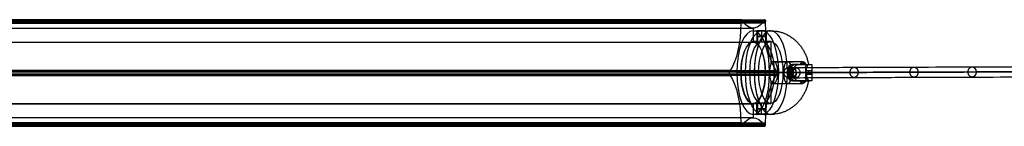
# Model space of a CAD drawing. Header units: millimetres. Extents: x -1192 to 1067, y -14 to 15.
# Tile 9 of 13: x 515 to 786, y -14 to 15. Entities that reach past the tile are written whole.
import ezdxf

# ---------------------------------------------------------------- set-up
doc = ezdxf.new("R2010")
doc.units = ezdxf.units.MM
for name, color, linetype in [('CABLE', 7, 'Continuous'), ('LUZ', 7, 'Continuous'), ('METAL NEGRO', 7, 'Continuous')]:
    doc.layers.add(name, color=color, linetype=linetype)

msp = doc.modelspace()

# ---------------------------------------------------------------- linework, layer by layer
at = {"layer": 'CABLE'}
for p, q in [((728.82, 0.56, 254.15), (726.63, 0.56, 255.9)), ((727.73, -0.84, 255.02), (727.73, 1.96, 255.02))]:
    msp.add_line(p, q, dxfattribs=at)
at = {"layer": 'CABLE', "extrusion": (0.623585, 0.002143, 0.781752)}
msp.add_arc((-1.94, -409.87, 653.17), 1.4, 269.846, 89.846, dxfattribs=at)
at = {"layer": 'CABLE', "extrusion": (-0.623585, -0.002143, -0.781752)}
msp.add_arc((1.94, -409.87, -653.17), 1.4, 270.154, 90.154, dxfattribs=at)
at = {"layer": 'CABLE'}
for points, degree, knots in [([(727.73, 1.96, 255.02), (733.39, 1.98, 262.12), (744.55, 2.02, 276.15), (761, 2.08, 296.98), (776.97, 2.13, 317.33), (792.44, 2.18, 337.2), (807.42, 2.23, 356.59), (821.9, 2.28, 375.48), (835.89, 2.33, 393.9), (849.39, 2.37, 411.83), (862.39, 2.42, 429.28), (874.9, 2.46, 446.25), (886.91, 2.5, 462.73), (898.44, 2.54, 478.73), (909.47, 2.57, 494.25), (920, 2.61, 509.28), (928.43, 2.63, 521.5), (934.94, 2.66, 531.05), (939.64, 2.67, 538), (944.24, 2.68, 544.88), (948.69, 2.7, 551.58), (953.05, 2.71, 558.22), (957.25, 2.73, 564.68), (961.36, 2.74, 571.08), (965.32, 2.75, 577.3), (969.18, 2.76, 583.45), (972.89, 2.77, 589.43), (976.51, 2.78, 595.34), (979.97, 2.8, 601.08), (983.34, 2.8, 606.75), (986.56, 2.81, 612.25), (989.68, 2.82, 617.68), (992.18, 2.83, 622.1), (994.13, 2.84, 625.61), (995.54, 2.84, 628.17), (996.93, 2.84, 630.71), (998.28, 2.85, 633.21), (999.61, 2.85, 635.69), (1001.32, 2.86, 638.92), (1002.98, 2.86, 642.12), (1004.59, 2.86, 645.28), (1005.75, 2.87, 647.6), (1006.89, 2.87, 649.9), (1008, 2.87, 652.16), (1009.07, 2.88, 654.4), (1010.11, 2.88, 656.59), (1011.13, 2.88, 658.77), (1012.11, 2.88, 660.91), (1013.07, 2.89, 663.02), (1013.99, 2.89, 665.11), (1014.88, 2.89, 667.16), (1015.74, 2.89, 669.19), (1016.57, 2.89, 671.18), (1017.37, 2.9, 673.14), (1018.13, 2.9, 675.07), (1018.87, 2.9, 676.97), (1019.57, 2.9, 678.84), (1020.25, 2.9, 680.68), (1020.89, 2.9, 682.49), (1021.5, 2.9, 684.27), (1022.09, 2.9, 686.02), (1022.64, 2.9, 687.74), (1023.16, 2.91, 689.43), (1023.65, 2.91, 691.09), (1024.1, 2.91, 692.71), (1024.53, 2.91, 694.31), (1024.93, 2.91, 695.88), (1025.18, 2.91, 696.92), (1025.29, 2.91, 697.43)], 3, [0, 0, 0, 0, 27.235592, 53.785722, 79.650681, 104.830781, 129.326365, 153.137801, 176.265493, 198.709879, 220.47144, 241.550705, 261.948254, 281.664727, 300.700834, 319.057364, 336.735196, 345.235256, 353.735315, 361.897072, 370.058829, 377.882909, 385.706989, 393.194102, 400.681215, 407.832173, 414.983131, 421.798864, 428.614597, 435.096181, 441.577765, 447.726451, 453.875137, 456.825092, 459.775046, 462.642346, 465.509645, 468.294514, 471.079383, 476.484752, 479.105521, 481.72629, 484.265439, 486.804588, 489.26244, 491.720293, 494.097206, 496.47412, 498.770491, 501.066862, 503.303096, 505.499395, 507.655884, 509.772694, 511.849967, 513.88785, 515.8865, 517.846082, 519.766774, 521.648761, 523.492244, 525.297433, 527.064555, 528.793849, 530.485572, 532.139999, 533.757421, 535.338075, 535.338075, 535.338075, 535.338075]), ([(726.63, 0.56, 255.9), (732.29, 0.58, 262.99), (743.45, 0.62, 277.02), (759.91, 0.68, 297.85), (775.87, 0.73, 318.2), (791.34, 0.78, 338.06), (806.31, 0.83, 357.44), (820.79, 0.88, 376.34), (834.78, 0.93, 394.75), (848.27, 0.97, 412.68), (861.27, 1.02, 430.12), (873.77, 1.06, 447.08), (885.78, 1.1, 463.56), (897.3, 1.14, 479.55), (908.32, 1.17, 495.06), (918.85, 1.21, 510.08), (927.28, 1.23, 522.29), (933.79, 1.26, 531.84), (938.48, 1.27, 538.79), (943.08, 1.28, 545.65), (947.53, 1.3, 552.36), (951.88, 1.31, 558.99), (956.08, 1.33, 565.45), (960.18, 1.34, 571.83), (964.14, 1.35, 578.05), (968, 1.36, 584.2), (971.7, 1.37, 590.17), (975.31, 1.38, 596.07), (978.77, 1.39, 601.8), (982.14, 1.4, 607.46), (985.35, 1.41, 612.95), (988.46, 1.42, 618.37), (990.96, 1.43, 622.79), (992.91, 1.44, 626.29), (994.32, 1.44, 628.84), (995.7, 1.44, 631.38), (997.05, 1.45, 633.87), (998.37, 1.45, 636.35), (1000.08, 1.46, 639.57), (1001.73, 1.46, 642.76), (1003.34, 1.46, 645.92), (1004.5, 1.47, 648.23), (1005.64, 1.47, 650.52), (1006.74, 1.47, 652.77), (1007.81, 1.48, 655), (1008.85, 1.48, 657.19), (1009.86, 1.48, 659.36), (1010.84, 1.48, 661.49), (1011.79, 1.49, 663.6), (1012.71, 1.49, 665.67), (1013.6, 1.49, 667.72), (1014.45, 1.49, 669.73), (1015.28, 1.49, 671.71), (1016.07, 1.49, 673.66), (1016.83, 1.5, 675.58), (1017.56, 1.5, 677.47), (1018.26, 1.5, 679.33), (1018.93, 1.5, 681.16), (1019.57, 1.5, 682.95), (1020.18, 1.5, 684.72), (1020.76, 1.5, 686.45), (1021.3, 1.5, 688.16), (1021.82, 1.5, 689.83), (1022.3, 1.51, 691.47), (1022.75, 1.51, 693.08), (1023.18, 1.51, 694.67), (1023.56, 1.51, 696.16), (1023.79, 1.51, 697.14), (1023.89, 1.51, 697.59)], 3, [0, 0, 0, 0, 27.203937, 53.723208, 79.558104, 104.708938, 129.176051, 152.959812, 176.060622, 198.478922, 220.21519, 241.269955, 261.643796, 281.337353, 300.351335, 318.686529, 336.343814, 344.833994, 353.324175, 361.476445, 369.628716, 377.443702, 385.258688, 392.737099, 400.215511, 407.358157, 414.500803, 421.308615, 428.116426, 434.590476, 441.064527, 447.206066, 453.347606, 456.294132, 459.240658, 462.104624, 464.968591, 467.750223, 470.531855, 475.930942, 478.548665, 481.166388, 483.702586, 486.238783, 488.693779, 491.148774, 493.522926, 495.897077, 498.190779, 500.484481, 502.718115, 504.911861, 507.065844, 509.180194, 511.255053, 513.290567, 515.286894, 517.244199, 519.162657, 521.042458, 522.883798, 524.686889, 526.451957, 528.179241, 529.868998, 531.521502, 533.137044, 534.555672, 534.555672, 534.555672, 534.555672]), ([(727.73, 0.56, 255.02), (1002.89, 1.51, 599.97), (1025.29, 1.51, 697.43), (1025.29, 1.51, 701.54), (1025.29, 1.51, 705.65)], 2, [0, 0, 0, 537.000819, 537.000819, 545.223326, 545.223326, 545.223326]), ([(727.73, -0.84, 255.02), (733.39, -0.82, 262.12), (744.55, -0.78, 276.15), (761.01, -0.72, 296.99), (776.97, -0.67, 317.34), (792.44, -0.62, 337.21), (807.42, -0.57, 356.59), (821.9, -0.52, 375.49), (835.89, -0.47, 393.91), (849.39, -0.43, 411.84), (862.39, -0.38, 429.29), (874.9, -0.34, 446.26), (886.92, -0.3, 462.74), (898.44, -0.26, 478.74), (909.47, -0.23, 494.25), (920, -0.19, 509.29), (928.44, -0.17, 521.5), (934.95, -0.14, 531.06), (939.64, -0.13, 538.01), (944.25, -0.12, 544.88), (948.7, -0.1, 551.59), (953.05, -0.09, 558.22), (957.26, -0.07, 564.69), (961.37, -0.06, 571.08), (965.32, -0.05, 577.3), (969.19, -0.04, 583.46), (972.9, -0.03, 589.44), (976.51, -0.02, 595.35), (979.97, 0, 601.09), (983.34, 0, 606.75), (986.56, 0.01, 612.25), (989.68, 0.02, 617.68), (992.18, 0.03, 622.1), (994.14, 0.04, 625.61), (995.55, 0.04, 628.17), (996.93, 0.04, 630.71), (998.28, 0.05, 633.21), (999.61, 0.05, 635.69), (1001.32, 0.06, 638.93), (1002.98, 0.06, 642.12), (1004.59, 0.06, 645.29), (1005.75, 0.07, 647.6), (1006.89, 0.07, 649.9), (1008, 0.07, 652.16), (1009.08, 0.08, 654.4), (1010.12, 0.08, 656.59), (1011.13, 0.08, 658.77), (1012.11, 0.08, 660.91), (1013.07, 0.09, 663.03), (1013.99, 0.09, 665.11), (1014.88, 0.09, 667.17), (1015.74, 0.09, 669.19), (1016.57, 0.09, 671.18), (1017.37, 0.1, 673.14), (1018.13, 0.1, 675.07), (1018.87, 0.1, 676.97), (1019.58, 0.1, 678.84), (1020.25, 0.1, 680.68), (1020.89, 0.1, 682.49), (1021.51, 0.1, 684.27), (1022.09, 0.1, 686.02), (1022.64, 0.1, 687.74), (1023.16, 0.11, 689.43), (1023.65, 0.11, 691.09), (1024.11, 0.11, 692.71), (1024.53, 0.11, 694.31), (1024.93, 0.11, 695.88), (1025.18, 0.11, 696.92), (1025.29, 0.11, 697.43), (1025.29, 0.11, 697.43), (1025.29, 0.11, 697.43), (1025.29, 0.11, 697.43)], 3, [0, 0, 0, 0, 27.235592, 53.785722, 79.650681, 104.830781, 129.326365, 153.137801, 176.265493, 198.709879, 220.47144, 241.550705, 261.948254, 281.664727, 300.700834, 319.057364, 336.735196, 345.235256, 353.735315, 361.897072, 370.058829, 377.882909, 385.706989, 393.194102, 400.681215, 407.832173, 414.983131, 421.798864, 428.614597, 435.096181, 441.577765, 447.726451, 453.875137, 456.825092, 459.775046, 462.642346, 465.509645, 468.294514, 471.079383, 476.484752, 479.105521, 481.72629, 484.265439, 486.804588, 489.26244, 491.720293, 494.097206, 496.47412, 498.770491, 501.066862, 503.303096, 505.499395, 507.655884, 509.772694, 511.849967, 513.88785, 515.8865, 517.846082, 519.766774, 521.648761, 523.492244, 525.297433, 527.064555, 528.793849, 530.485572, 532.139999, 533.757421, 535.338153, 535.338153, 535.338153, 535.33823, 535.33823, 535.33823, 535.33823]), ([(1026.69, 1.51, 697.27), (1026.68, 1.51, 697.22), (1026.67, 1.51, 697.17), (1026.66, 1.51, 697.12), (1026.54, 1.51, 696.6), (1026.29, 1.51, 695.55), (1025.89, 1.51, 693.96), (1025.46, 1.51, 692.34), (1024.99, 1.51, 690.7), (1024.5, 1.51, 689.02), (1023.97, 1.51, 687.32), (1023.42, 1.5, 685.58), (1022.83, 1.5, 683.82), (1022.21, 1.5, 682.03), (1021.57, 1.5, 680.2), (1020.89, 1.5, 678.35), (1020.18, 1.5, 676.47), (1019.44, 1.5, 674.56), (1018.67, 1.5, 672.62), (1017.86, 1.49, 670.65), (1017.03, 1.49, 668.64), (1016.17, 1.49, 666.61), (1015.27, 1.49, 664.55), (1014.35, 1.49, 662.45), (1013.39, 1.48, 660.33), (1012.4, 1.48, 658.18), (1011.38, 1.48, 656), (1010.34, 1.48, 653.79), (1009.26, 1.47, 651.55), (1008.15, 1.47, 649.28), (1007.01, 1.47, 646.98), (1005.84, 1.47, 644.65), (1004.22, 1.46, 641.48), (1002.56, 1.46, 638.28), (1000.84, 1.45, 635.03), (999.52, 1.45, 632.55), (998.16, 1.44, 630.04), (996.77, 1.44, 627.5), (995.36, 1.44, 624.93), (993.4, 1.43, 621.42), (990.9, 1.42, 616.98), (987.77, 1.41, 611.55), (984.55, 1.41, 606.04), (981.17, 1.4, 600.37), (977.71, 1.38, 594.62), (974.09, 1.37, 588.7), (970.37, 1.36, 582.71), (966.5, 1.35, 576.55), (962.54, 1.34, 570.32), (958.43, 1.33, 563.93), (954.22, 1.31, 557.45), (949.86, 1.3, 550.82), (945.41, 1.29, 544.1), (940.8, 1.27, 537.22), (936.1, 1.26, 530.27), (929.59, 1.23, 520.71), (921.15, 1.21, 508.49), (910.61, 1.17, 493.45), (899.58, 1.14, 477.92), (888.05, 1.1, 461.91), (876.03, 1.06, 445.43), (863.52, 1.02, 428.45), (850.51, 0.97, 411), (837.01, 0.93, 393.06), (823.01, 0.88, 374.64), (808.53, 0.83, 355.73), (793.55, 0.78, 336.35), (778.07, 0.73, 316.47), (762.11, 0.68, 296.12), (745.65, 0.62, 275.28), (734.49, 0.58, 261.25), (728.82, 0.56, 254.15)], 3, [0, 0, 0, 0, 0.158855, 0.158855, 0.158855, 1.741443, 3.360764, 5.017132, 6.710842, 8.442166, 10.211362, 12.018671, 13.864317, 15.748514, 17.67146, 19.633343, 21.634339, 23.674614, 25.754326, 27.873621, 30.032642, 32.231519, 34.470378, 36.769445, 39.068511, 41.448215, 43.82792, 46.288657, 48.749395, 51.291525, 53.833654, 56.4575, 59.081345, 64.49306, 67.281198, 70.069337, 72.940002, 75.810667, 78.764085, 81.717502, 87.873406, 94.02931, 100.518503, 107.007696, 113.83143, 120.655165, 127.814517, 134.97387, 142.469772, 149.965675, 157.79894, 165.632205, 173.803543, 181.974881, 190.484919, 198.994957, 216.693541, 235.07162, 254.130074, 273.869693, 294.291187, 315.395197, 337.182305, 359.653039, 382.807881, 406.64727, 431.171609, 456.38127, 482.276592, 508.857889, 536.125454, 536.125454, 536.125454, 536.125454])]:
    msp.add_open_spline(points, degree=degree, knots=knots, dxfattribs=at)
for points, knots in [([(743.58, 0.62, 277.21), (743.58, 2.02, 277.21), (744.68, 2.02, 276.34), (745.77, 2.02, 275.47), (745.78, 0.62, 275.47)], [4.39823, 4.39823, 4.39823, 6.597345, 6.597345, 8.796459, 8.796459, 8.796459]), ([(745.78, 0.62, 275.47), (745.78, -0.78, 275.47), (744.68, -0.78, 276.34), (743.58, -0.78, 277.21), (743.58, 0.62, 277.21)], [0, 0, 0, 2.199115, 2.199115, 4.39823, 4.39823, 4.39823]), ([(760.04, 0.68, 298.04), (760.03, 2.08, 298.04), (761.13, 2.08, 297.17), (762.23, 2.08, 296.31), (762.24, 0.68, 296.31)], [4.39823, 4.39823, 4.39823, 6.597345, 6.597345, 8.796459, 8.796459, 8.796459]), ([(762.24, 0.68, 296.31), (762.24, -0.72, 296.31), (761.14, -0.72, 297.18), (760.04, -0.72, 298.04), (760.04, 0.68, 298.04)], [0, 0, 0, 2.199115, 2.199115, 4.39823, 4.39823, 4.39823]), ([(776, 0.73, 318.39), (775.99, 2.13, 318.38), (777.1, 2.13, 317.52), (778.2, 2.13, 316.66), (778.2, 0.73, 316.66)], [4.39823, 4.39823, 4.39823, 6.597345, 6.597345, 8.796459, 8.796459, 8.796459]), ([(778.2, 0.73, 316.66), (778.2, -0.67, 316.67), (777.1, -0.67, 317.53), (776, -0.67, 318.39), (776, 0.73, 318.39)], [0, 0, 0, 2.199115, 2.199115, 4.39823, 4.39823, 4.39823])]:
    msp.add_rational_spline(points, [1, 0.707106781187, 1, 0.707106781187, 1], degree=2, knots=knots, dxfattribs=at)
at = {"layer": 'LUZ'}
for p, q in [((161.79, 14.36, 22.71), (713.56, 14.36, 258.41)), ((720.37, 14.36, 242.48), (168.6, 14.36, 6.78)), ((720.37, 14.12, 242.48), (168.6, 14.12, 6.78)), ((437.98, 14.6, 140.69), (713.56, 14.6, 258.41)), ((716.96, 12.78, 250.44), (716.96, 8.96, 250.44)), ((165.2, 8.96, 14.75), (716.96, 8.96, 250.44)), ((158.59, 0.46, 30.21), (710.36, 0.46, 265.91)), ((161.86, 0.46, 22.56), (713.63, 0.46, 258.26)), ((168.54, 0.46, 6.93), (720.3, 0.46, 242.62)), ((171.8, 0.46, -0.72), (723.57, 0.46, 234.97)), ((713.63, 0.42, 258.26), (710.36, 0.42, 265.91)), ((723.57, 0.42, 234.97), (720.3, 0.42, 242.62)), ((165.2, -8.04, 14.75), (716.96, -8.04, 250.44)), ((716.96, -8.04, 250.44), (716.96, -11.86, 250.44)), ((161.79, -13.44, 22.71), (713.56, -13.44, 258.41)), ((716.96, -11.86, 250.44), (165.2, -11.86, 14.75)), ((720.37, -13.44, 242.48), (168.6, -13.44, 6.78)), ((161.99, -14.17, 22.25), (713.76, -14.17, 257.95)), ((168.4, -14.17, 7.24), (720.17, -14.17, 242.94))]:
    msp.add_line(p, q, dxfattribs=at)
at = {"layer": 'LUZ', "extrusion": (-0.919613, 3.4428e-13, -0.392825)}
msp.add_arc((-14.12, -27.67, -757.71), 15, 270, 330, dxfattribs=at)
at = {"layer": 'LUZ', "extrusion": (0.919613, -1.3853e-11, 0.392825)}
msp.add_arc((14.6, -43.17, 757.71), 0.5, 0, 90, dxfattribs=at)
at = {"layer": 'LUZ', "extrusion": (-0.919613, 2.6748e-13, -0.392825)}
msp.add_arc((-14.6, -43.17, -757.71), 0.5, 180, 210, dxfattribs=at)
at = {"layer": 'LUZ', "extrusion": (-0.919613, -4.52416e-14, -0.392825)}
msp.add_arc((-27.78, -51.33, -757.71), 15, 0, 30, dxfattribs=at)
at = {"layer": 'LUZ', "extrusion": (-0.919613, -2.86642e-12, -0.392825)}
msp.add_arc((-27.78, -51.33, -757.71), 15, 330, 0, dxfattribs=at)
at = {"layer": 'LUZ', "extrusion": (0.919613, -2.37145e-10, 0.392825)}
msp.add_arc((14.6, -59.49, 757.71), 0.5, 0, 30, dxfattribs=at)
at = {"layer": 'LUZ', "extrusion": (-0.919613, -1.19201e-11, -0.392825)}
msp.add_arc((-14.6, -59.49, -757.71), 0.5, 180, 270, dxfattribs=at)
at = {"layer": 'LUZ', "extrusion": (-0.919613, 7.44959e-13, -0.392825)}
msp.add_arc((-14.12, -74.99, -757.71), 15, 30, 90, dxfattribs=at)
at = {"layer": 'LUZ', "extrusion": (-0.919613, 0, -0.392825)}
for start, end in [(360, 180), (180, 0)]:
    msp.add_arc((-0.46, -51.33, -757.71), 8.5, start, end, dxfattribs=at)
at = {"layer": 'LUZ', "extrusion": (0.919613, -2.84911e-13, 0.392825)}
msp.add_arc((0.46, -35.01, 757.71), 0.5, 30, 150, dxfattribs=at)
at = {"layer": 'LUZ', "extrusion": (0.919613, 1.86406e-13, 0.392825)}
msp.add_arc((0.46, -67.65, 757.71), 0.5, 210, 330, dxfattribs=at)
at = {"layer": 'LUZ', "extrusion": (-0.919613, 8.27347e-14, -0.392825)}
msp.add_arc((13.2, -27.67, -757.71), 15, 210, 270, dxfattribs=at)
at = {"layer": 'LUZ', "extrusion": (-0.919613, -6.15924e-13, -0.392825)}
msp.add_arc((13.2, -74.99, -757.71), 15, 90, 150, dxfattribs=at)
at = {"layer": 'LUZ', "extrusion": (-0.919613, 1.20004e-12, -0.392825)}
msp.add_arc((26.86, -51.33, -757.71), 15, 150, 210, dxfattribs=at)
at = {"layer": 'LUZ', "extrusion": (0.919613, 9.52988e-12, 0.392825)}
msp.add_arc((-13.67, -43.17, 757.71), 0.5, 90, 210, dxfattribs=at)
at = {"layer": 'LUZ', "extrusion": (0.919613, -6.6758e-12, 0.392825)}
msp.add_arc((-13.67, -59.49, 757.71), 0.5, 150, 270, dxfattribs=at)
at = {"layer": 'LUZ'}
for points in [[(713.56, 14.6, 258.41), (161.79, 14.6, 22.71)], [(161.79, 14.12, 22.71), (713.56, 14.12, 258.41)], [(161.99, 15.1, 22.25), (713.76, 15.1, 257.95)], [(713.86, 15.03, 257.72), (162.09, 15.03, 22.02)], [(714.02, 14.79, 257.34), (162.25, 14.79, 21.64)], [(168.14, 14.79, 7.85), (719.91, 14.79, 243.54)], [(168.3, 15.03, 7.47), (720.07, 15.03, 243.17)], [(168.4, 15.1, 7.24), (720.17, 15.1, 242.94)], [(720.37, 14.6, 242.48), (168.6, 14.6, 6.78)], [(720.37, 14.12, 242.48), (168.6, 14.12, 6.78)], [(713.56, 14.6, 258.41), (713.56, 14.12, 258.41)], [(714.02, 14.79, 257.34), (713.86, 15.03, 257.72)], [(720.07, 15.03, 243.17), (719.91, 14.79, 243.54)], [(720.37, 14.12, 242.48), (720.37, 14.6, 242.48)], [(165.2, 12.78, 14.75), (716.96, 12.78, 250.44)], [(165.2, 8.96, 14.75), (716.96, 8.96, 250.44)], [(710.45, 0.89, 265.68), (158.69, 0.89, 29.98)], [(158.69, 0.03, 29.98), (710.45, 0.03, 265.68)], [(710.62, 1.13, 265.3), (158.85, 1.13, 29.61)], [(171.54, 1.13, -0.12), (723.31, 1.13, 235.58)], [(723.47, 0.89, 235.2), (171.71, 0.89, -0.49)], [(171.71, 0.03, -0.49), (723.47, 0.03, 235.2)], [(710.62, 1.13, 265.3), (710.45, 0.89, 265.68)], [(710.45, 0.03, 265.68), (710.62, -0.21, 265.3)], [(723.47, 0.89, 235.2), (723.31, 1.13, 235.58)], [(723.31, -0.21, 235.58), (723.47, 0.03, 235.2)], [(158.85, -0.21, 29.61), (710.62, -0.21, 265.3)], [(723.31, -0.21, 235.58), (171.54, -0.21, -0.12)], [(716.96, -8.04, 250.44), (165.2, -8.04, 14.75)], [(713.56, -13.2, 258.41), (161.79, -13.2, 22.71)], [(168.6, -13.2, 6.78), (720.37, -13.2, 242.48)], [(713.56, -13.2, 258.41), (713.56, -13.67, 258.41)], [(720.37, -13.67, 242.48), (720.37, -13.2, 242.48)], [(713.56, -13.67, 258.41), (161.79, -13.67, 22.71)], [(162.09, -14.11, 22.02), (713.86, -14.11, 257.72)], [(162.25, -13.87, 21.64), (714.02, -13.87, 257.34)], [(719.91, -13.87, 243.54), (168.14, -13.87, 7.85)], [(720.07, -14.11, 243.17), (168.3, -14.11, 7.47)], [(720.37, -13.67, 242.48), (168.6, -13.67, 6.78)], [(713.86, -14.11, 257.72), (714.02, -13.87, 257.34)], [(719.91, -13.87, 243.54), (720.07, -14.11, 243.17)]]:
    msp.add_open_spline(points, degree=1, dxfattribs=at)
at = {"layer": 'METAL NEGRO'}
for p, q in [((716.96, 12.06, 250.44), (716.96, 9.06, 250.44)), ((718.01, 12.05, 251.42), (718.01, 9.05, 251.42)), ((719.26, 12, 252.67), (719.26, 8.98, 252.67)), ((719.26, 12, 250.17), (719.26, 8.98, 250.17)), ((720.51, 12.05, 251.42), (720.51, 9.05, 251.42)), ((718.11, 9.06, 250.93), (716.96, 9.06, 250.44)), ((721.4, 9.06, 252.33), (720.41, 9.06, 251.91)), ((721.79, 9.06, 252.5), (721.79, 2.8, 252.5)), ((722.58, 3.56, 250.66), (727.94, 3.56, 252.96)), ((729.47, 2.81, 260.76), (727.73, 2.81, 255.02)), ((728.19, 2.81, 256.55), (732.32, 2.81, 256.55)), ((729.96, 3.03, 255.66), (731.29, 3.03, 252.54)), ((730.44, 2.81, 259.75), (730.44, 2.81, 254.54)), ((730.68, 3.56, 253.96), (730.68, 2.81, 253.96)), ((717.27, 0.56, 263.08), (712.45, 0.56, 261.02)), ((712.45, 0.56, 261.02), (713.63, 0.56, 258.26)), ((718.45, 0.56, 260.32), (713.63, 0.56, 258.26)), ((718.45, 0.56, 260.32), (721.4, 0.56, 253.42)), ((720.3, 0.56, 242.62), (721.48, 0.56, 239.87)), ((725.13, 0.56, 244.69), (720.3, 0.56, 242.62)), ((721.4, 0.56, 253.42), (726.92, 0.56, 255.78)), ((726.31, 0.56, 241.93), (721.48, 0.56, 239.87)), ((723.76, 0.56, 247.91), (725.37, 0.56, 248.59)), ((723.76, 0.56, 247.91), (725.13, 0.56, 244.69)), ((727.87, 0.56, 242.74), (725.37, 0.56, 248.59)), ((726.43, 0.56, 256.93), (728.02, 0.56, 262.17)), ((726.92, 0.56, 255.78), (726.43, 0.56, 256.93)), ((726.86, 2.45, 255.91), (726.86, -1.32, 255.91)), ((727.22, 1.01, 259.55), (727.22, 0.11, 259.55)), ((729.9, 0.56, 244.35), (727.66, 0.56, 249.58)), ((727.66, 0.56, 249.58), (731.4, 0.56, 251.17)), ((733.07, 0.11, 250.32), (731.36, 0.11, 251.19)), ((731.4, 0.56, 251.17), (733.08, 0.56, 250.31)), ((732.22, 0.11, 250.75), (732.22, 1.01, 250.75)), ((721.79, -1.67, 252.5), (721.79, -7.94, 252.5)), ((722.58, -2.44, 250.66), (727.94, -2.44, 252.96)), ((728.19, -1.69, 256.55), (732.32, -1.69, 256.55)), ((729.96, -1.91, 255.66), (731.29, -1.91, 252.54)), ((730.44, -1.69, 254.54), (730.44, -1.69, 259.75)), ((730.68, -1.69, 253.96), (730.68, -2.44, 253.96)), ((716.96, -7.94, 250.44), (716.96, -10.94, 250.44)), ((718.11, -7.94, 250.93), (716.96, -7.94, 250.44)), ((718.01, -10.93, 251.42), (718.01, -7.92, 251.42)), ((719.26, -10.88, 252.67), (719.26, -7.86, 252.67)), ((719.26, -10.88, 250.17), (719.26, -7.86, 250.17)), ((721.4, -7.94, 252.33), (720.41, -7.94, 251.91)), ((720.51, -10.93, 251.42), (720.51, -7.92, 251.42))]:
    msp.add_line(p, q, dxfattribs=at)
at = {"layer": 'METAL NEGRO', "extrusion": (0.919613, 0, 0.392825)}
for centre, radius, start, end in [((0.56, -51.33, 757.71), 11.5, 0, 180), ((0.56, -51.33, 757.71), 11.5, 180, 0), ((0.56, -51.33, 757.71), 8.5, 0, 180), ((0.56, -51.33, 757.71), 8.5, 180, 0), ((0.56, -53.33, 767.15), 3, 360, 180)]:
    msp.add_arc(centre, radius, start, end, dxfattribs=at)
at = {"layer": 'METAL NEGRO', "extrusion": (-0.919613, 0, -0.392825)}
for radius, start, end in [(11.5, 6.2083, 173.7914), (11.5, 186.2088, 353.7912), (8.5, 188.4136, 351.5868)]:
    msp.add_arc((-0.56, -51.33, -760.33), radius, start, end, dxfattribs=at)
at = {"layer": 'METAL NEGRO', "extrusion": (0.919613, 9.8779e-15, 0.392825)}
msp.add_arc((0.56, -51.33, 762.96), 11.5, 360, 90, dxfattribs=at)
at = {"layer": 'METAL NEGRO', "extrusion": (-0.919613, 1.09052e-26, -0.392825)}
msp.add_arc((-0.56, -51.33, -762.96), 11.5, 180, 270, dxfattribs=at)
at = {"layer": 'METAL NEGRO', "extrusion": (-0.919613, 5.68434e-14, -0.392825)}
msp.add_arc((-0.56, -51.33, -760.33), 8.5, 8.4139, 171.5861, dxfattribs=at)
at = {"layer": 'METAL NEGRO', "extrusion": (0, -1, 0)}
for centre, radius, start, end in [((719.26, 251.42, -10.51), 1.25, 23.1304, 203.1304), ((719.26, 251.42, -10.51), 1.25, 203.1304, 23.1304), ((721.79, 252.5, -0.56), 11.5, 57.2332, 113.1304), ((721.79, 252.5, -0.56), 11.5, 293.1304, 301.8833), ((721.79, 252.5, -0.56), 11.5, 314.8192, 349.0276), ((721.79, 252.5, 1.69), 11.28, 359.1652, 47.0956)]:
    msp.add_arc(centre, radius, start, end, dxfattribs=at)
at = {"layer": 'METAL NEGRO', "extrusion": (-0.919613, 1.19414e-13, -0.392825)}
msp.add_arc((-0.56, -51.33, -762.96), 8.5, 360, 180, dxfattribs=at)
at = {"layer": 'METAL NEGRO', "extrusion": (-0.919613, -1.19414e-13, -0.392825)}
msp.add_arc((-0.56, -51.33, -762.96), 8.5, 180, 0, dxfattribs=at)
at = {"layer": 'METAL NEGRO', "extrusion": (0.919613, 3.3834e-13, 0.392825)}
msp.add_arc((0.56, -53.33, 762.96), 3, 360, 180, dxfattribs=at)
at = {"layer": 'METAL NEGRO', "extrusion": (0.919613, -3.3834e-13, 0.392825)}
msp.add_arc((0.56, -53.33, 762.96), 3, 180, 0, dxfattribs=at)
at = {"layer": 'METAL NEGRO', "extrusion": (0.919613, -5.68434e-14, 0.392825)}
for start, end in [(272.0231, 360), (180, 267.9667)]:
    msp.add_arc((0.56, -53.33, 767.2), 3, start, end, dxfattribs=at)
at = {"layer": 'METAL NEGRO', "extrusion": (-0.919613, 3.21826e-13, -0.392825)}
msp.add_arc((-0.56, -53.33, -768.96), 3, 42.5155, 137.4845, dxfattribs=at)
at = {"layer": 'METAL NEGRO', "extrusion": (-0.290194, -5.68434e-14, -0.956968)}
msp.add_arc((-1.01, -622.41, -458.65), 1.8, 90, 180, dxfattribs=at)
at = {"layer": 'METAL NEGRO', "extrusion": (0, 1, 0)}
for centre, radius, start, end in [((-721.79, 252.5, 2.81), 11.28, 132.9044, 180.8348), ((-719.26, 251.42, -9.39), 1.25, 336.8696, 156.8696), ((-719.26, 251.42, -9.39), 1.25, 156.8696, 336.8696)]:
    msp.add_arc(centre, radius, start, end, dxfattribs=at)
at = {"layer": 'METAL NEGRO', "extrusion": (-0.919613, -4.07901e-12, -0.392825)}
msp.add_arc((-0.56, -53.33, -771.71), 3, 138.5904, 180, dxfattribs=at)
at = {"layer": 'METAL NEGRO', "extrusion": (-0.919613, 1.39609e-11, -0.392825)}
msp.add_arc((-0.56, -53.33, -771.71), 3, 180, 229.5407, dxfattribs=at)
at = {"layer": 'METAL NEGRO', "extrusion": (0.892038, 0, -0.451961)}
msp.add_arc((1.01, 556.41, 539.13), 1.8, 270, 0, dxfattribs=at)
at = {"layer": 'METAL NEGRO', "extrusion": (0.919613, -9.81405e-14, 0.392825)}
msp.add_arc((0.56, -51.33, 762.96), 11.5, 90, 180, dxfattribs=at)
at = {"layer": 'METAL NEGRO', "extrusion": (-0.919613, -2.49254e-13, -0.392825)}
msp.add_arc((-0.56, -51.33, -762.96), 11.5, 270, 0, dxfattribs=at)
at = {"layer": 'METAL NEGRO', "extrusion": (-0.392825, 0, 0.919613)}
for centre, start, end in [((-0.56, 765.96, -59.37), 180, 0), ((-0.56, 765.96, -59.3), 0, 180)]:
    msp.add_arc(centre, 1.25, start, end, dxfattribs=at)
at = {"layer": 'METAL NEGRO', "extrusion": (0.290194, -1.13687e-13, 0.956968)}
msp.add_arc((0.11, -622.41, 458.65), 1.8, 90, 180, dxfattribs=at)
at = {"layer": 'METAL NEGRO', "extrusion": (-0.956968, -6.82062e-12, 0.290194)}
msp.add_arc((-0.56, 451.1, -620.61), 11.06, 90, 92.3318, dxfattribs=at)
at = {"layer": 'METAL NEGRO', "extrusion": (-0.956968, -2.34632e-12, 0.290194)}
msp.add_arc((-0.56, 451.1, -620.61), 11.06, 87.6682, 90, dxfattribs=at)
at = {"layer": 'METAL NEGRO', "extrusion": (-0.892038, 2.27374e-13, 0.451961)}
msp.add_arc((-0.11, 556.41, -539.13), 1.8, 270, 0, dxfattribs=at)
at = {"layer": 'METAL NEGRO', "extrusion": (-0.451961, -2.8831e-11, -0.892038)}
msp.add_arc((-0.56, -529.74, -554.61), 11.06, 267.6682, 270, dxfattribs=at)
at = {"layer": 'METAL NEGRO', "extrusion": (-0.451961, 2.7031e-11, -0.892038)}
msp.add_arc((-0.56, -529.74, -554.61), 11.06, 270, 272.3318, dxfattribs=at)
at = {"layer": 'METAL NEGRO', "extrusion": (-0.919613, 9.05984e-12, -0.392825)}
msp.add_arc((-0.56, -53.33, -771.71), 3, 360, 41.4096, dxfattribs=at)
at = {"layer": 'METAL NEGRO', "extrusion": (-0.919613, 2.24654e-12, -0.392825)}
msp.add_arc((-0.56, -53.33, -771.71), 3, 310.4593, 360, dxfattribs=at)
at = {"layer": 'METAL NEGRO'}
for points, degree in [([(716.96, 12.06, 250.44), (718.11, 12.06, 250.93)], 1), ([(718.11, 12.06, 250.93), (718.11, 9.06, 250.93)], 1), ([(720.41, 9.06, 251.91), (720.41, 12.06, 251.91)], 1), ([(720.41, 12.06, 251.91), (721.79, 12.06, 252.5)], 1), ([(718.11, 9.06, 250.93), (716.96, 9.06, 250.44)], 1), ([(721.79, 9.06, 252.5), (720.41, 9.06, 251.91)], 1), ([(730.62, 3.56, 254.1), (722.58, 3.56, 250.66)], 1), ([(727.3, 2.77, 254.89), (727.45, 2.8, 254.92), (727.59, 2.81, 254.96), (727.73, 2.81, 255.02)], 3), ([(727.73, 2.81, 255.02), (729.84, 2.81, 255.93)], 1), ([(729.47, 2.81, 260.76), (727.73, 2.81, 255.02)], 1), ([(730.91, 2.81, 253.43), (729.84, 2.81, 255.93)], 1), ([(730.91, 2.81, 253.43), (733.07, 2.81, 252.34)], 1), ([(728.88, 1.81, 243.54), (726.41, 1.81, 249.33)], 1), ([(726.43, 0.11, 256.93), (726.43, 1.01, 256.93)], 1), ([(726.43, 1.01, 256.93), (728.01, 1.01, 262.16)], 1), ([(728.01, 0.11, 262.16), (726.43, 0.11, 256.93)], 1), ([(733.07, 1.01, 250.32), (731.36, 1.01, 251.19)], 1), ([(731.36, 0.11, 251.19), (733.07, 0.11, 250.32)], 1), ([(722.58, -2.44, 250.66), (730.62, -2.44, 254.1)], 1), ([(726.41, -0.69, 249.33), (728.88, -0.69, 243.54)], 1), ([(727.73, -1.69, 255.02), (727.59, -1.69, 254.96), (727.45, -1.68, 254.92), (727.3, -1.65, 254.89)], 3), ([(729.84, -1.69, 255.93), (727.73, -1.69, 255.02)], 1), ([(727.73, -1.69, 255.02), (729.47, -1.69, 260.76)], 1), ([(729.84, -1.69, 255.93), (730.91, -1.69, 253.43)], 1), ([(733.07, -1.69, 252.34), (730.91, -1.69, 253.43)], 1), ([(716.96, -7.94, 250.44), (718.11, -7.94, 250.93)], 1), ([(718.11, -7.94, 250.93), (718.11, -10.94, 250.93)], 1), ([(720.41, -10.94, 251.91), (720.41, -7.94, 251.91)], 1), ([(720.41, -7.94, 251.91), (721.79, -7.94, 252.5)], 1), ([(718.11, -10.94, 250.93), (716.96, -10.94, 250.44)], 1), ([(721.79, -10.94, 252.5), (720.41, -10.94, 251.91)], 1)]:
    msp.add_open_spline(points, degree=degree, dxfattribs=at)
for points, weights, degree in [([(721.73, 12.06, 252.65), (717.27, 11.91, 263.08), (717.27, 0.56, 263.08)], [0.994421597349, 0.709923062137, 1], 2), ([(721.79, 12.06, 252.5), (730.47, 12.06, 256.21), (732.16, 2.81, 256.93)], [1, 0.746414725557, 0.931934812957], 2), ([(727.3, 2.77, 254.89), (726.77, 2.59, 256.13), (726.43, 1.9, 256.93), (726.43, 1.01, 256.93)], [1, 0.851082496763, 0.851082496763, 1], 3), ([(731.52, 2.51, 252), (731.34, 2.71, 252.43), (731.13, 2.81, 252.92), (730.91, 2.81, 253.43)], [1, 0.971301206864, 0.971301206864, 1], 3), ([(717.27, 0.56, 263.08), (717.27, -10.63, 263.08), (721.67, -10.93, 252.79)], [1, 0.712739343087, 0.988951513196], 2), ([(717.27, 0.56, 263.08), (722.89, 0.56, 265.48), (728.02, 0.56, 262.17)], [1, 0.819830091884, 0.861319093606], 2), ([(727.87, 0.56, 242.74), (727.12, 0.56, 242.27), (726.31, 0.56, 241.93)], [0.944993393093, 0.969273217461, 1], 2), ([(726.43, 0.11, 256.93), (726.43, -0.78, 256.93), (726.77, -1.47, 256.13), (727.3, -1.65, 254.89)], [1, 0.851082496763, 0.851082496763, 1], 3), ([(733.08, 0.56, 250.31), (732.41, 0.56, 246.84), (729.9, 0.56, 244.35)], [0.861319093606, 0.836758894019, 0.889874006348], 2), ([(731.36, 1.01, 251.19), (731.41, 0.71, 251.16), (731.41, 0.41, 251.16), (731.36, 0.11, 251.19)], [1, 0.99245733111, 0.99245733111, 1], 3), ([(732.16, -1.69, 256.93), (730.47, -10.94, 256.21), (721.79, -10.94, 252.5)], [0.931934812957, 0.746414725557, 1], 2), ([(730.91, -1.69, 253.43), (731.13, -1.69, 252.92), (731.34, -1.58, 252.43), (731.52, -1.39, 252)], [1, 0.971301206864, 0.971301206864, 1], 3)]:
    msp.add_rational_spline(points, weights, degree=degree, dxfattribs=at)
for points, knots in [([(720.41, 12.06, 251.91), (720.38, 12.06, 251.99), (720.34, 12.06, 252.06), (720.25, 12.06, 252.2), (720.2, 12.05, 252.26), (720.02, 12.04, 252.43), (719.88, 12.04, 252.52), (719.58, 12.02, 252.64), (719.41, 12.01, 252.68), (719.17, 12, 252.67), (719.09, 12, 252.66), (718.93, 11.99, 252.63), (718.85, 11.99, 252.6), (718.62, 11.99, 252.51), (718.48, 12, 252.41), (718.26, 12.01, 252.18), (718.16, 12.02, 252.04), (718.04, 12.04, 251.74), (718.01, 12.04, 251.57), (718.02, 12.06, 251.25), (718.05, 12.06, 251.08), (718.11, 12.06, 250.93)], [0, 0, 0, 0, 0.246903, 0.246903, 0.493806, 0.493806, 0.987612, 0.987612, 1.481418, 1.481418, 1.728321, 1.728321, 1.975223, 1.975223, 2.469029, 2.469029, 2.962835, 2.962835, 3.456641, 3.456641, 3.950447, 3.950447, 3.950447, 3.950447]), ([(718.11, 12.06, 250.93), (718.18, 12.06, 250.78), (718.27, 12.06, 250.64), (718.51, 12.04, 250.42), (718.65, 12.04, 250.32), (718.95, 12.02, 250.2), (719.11, 12.01, 250.17), (719.44, 12, 250.18), (719.6, 11.99, 250.21), (719.91, 11.99, 250.34), (720.04, 12, 250.43), (720.27, 12.01, 250.67), (720.36, 12.02, 250.81), (720.48, 12.04, 251.11), (720.51, 12.04, 251.27), (720.51, 12.06, 251.6), (720.48, 12.06, 251.76), (720.41, 12.06, 251.91)], [0, 0, 0, 0, 0.494393, 0.494393, 0.988786, 0.988786, 1.483179, 1.483179, 1.977572, 1.977572, 2.471965, 2.471965, 2.966358, 2.966358, 3.460751, 3.460751, 3.955144, 3.955144, 3.955144, 3.955144]), ([(718.11, 9.06, 250.93), (718.05, 9.06, 251.08), (718.01, 9.06, 251.25), (718.01, 9.04, 251.57), (718.04, 9.03, 251.74), (718.16, 9, 252.04), (718.26, 8.99, 252.18), (718.48, 8.97, 252.41), (718.62, 8.97, 252.51), (718.92, 8.97, 252.64), (719.09, 8.97, 252.67), (719.33, 8.99, 252.67), (719.41, 8.99, 252.67), (719.57, 9, 252.64), (719.65, 9.01, 252.61), (719.88, 9.03, 252.52), (720.02, 9.04, 252.43), (720.25, 9.06, 252.2), (720.35, 9.06, 252.06), (720.41, 9.06, 251.91)], [0, 0, 0, 0, 0.494418, 0.494418, 0.988837, 0.988837, 1.483255, 1.483255, 1.977673, 1.977673, 2.472092, 2.472092, 2.719301, 2.719301, 2.96651, 2.96651, 3.460928, 3.460928, 3.955346, 3.955346, 3.955346, 3.955346]), ([(718.11, 9.06, 250.93), (718.18, 9.06, 250.78), (718.27, 9.06, 250.64), (718.51, 9.04, 250.41), (718.65, 9.03, 250.32), (718.95, 9, 250.2), (719.11, 8.99, 250.17), (719.44, 8.97, 250.18), (719.6, 8.97, 250.21), (719.83, 8.97, 250.31), (719.9, 8.97, 250.35), (720.04, 8.97, 250.44), (720.1, 8.98, 250.49), (720.27, 8.99, 250.67), (720.36, 9, 250.8), (720.48, 9.03, 251.11), (720.51, 9.04, 251.27), (720.51, 9.05, 251.52), (720.5, 9.06, 251.6), (720.47, 9.06, 251.76), (720.44, 9.06, 251.84), (720.41, 9.06, 251.91)], [-3.952953, -3.952953, -3.952953, -3.952953, -3.458834, -3.458834, -2.964715, -2.964715, -2.470596, -2.470596, -1.976477, -1.976477, -1.729417, -1.729417, -1.482358, -1.482358, -0.988238, -0.988238, -0.494119, -0.494119, -0.24706, -0.24706, 0, 0, 0, 0]), ([(728.01, 1.01, 262.16), (728.01, 1.14, 262.16), (728.02, 1.26, 262.15), (728.06, 1.5, 262.1), (728.09, 1.62, 262.07), (728.17, 1.85, 261.99), (728.22, 1.95, 261.94), (728.33, 2.15, 261.83), (728.39, 2.24, 261.77), (728.6, 2.48, 261.57), (728.76, 2.6, 261.43), (729.11, 2.77, 261.1), (729.29, 2.81, 260.94), (729.47, 2.81, 260.76)], [0, 0, 0, 0, 0.375838, 0.375838, 0.751676, 0.751676, 1.127515, 1.127515, 1.503353, 1.503353, 2.255029, 2.255029, 3.006706, 3.006706, 3.006706, 3.006706]), ([(733.07, 2.81, 252.34), (733.07, 2.81, 252.21), (733.07, 2.8, 252.09), (733.06, 2.76, 251.84), (733.06, 2.73, 251.72), (733.06, 2.64, 251.49), (733.06, 2.59, 251.37), (733.05, 2.47, 251.16), (733.05, 2.4, 251.05), (733.05, 2.15, 250.77), (733.05, 1.96, 250.61), (733.06, 1.62, 250.44), (733.06, 1.5, 250.4), (733.07, 1.26, 250.34), (733.07, 1.14, 250.32), (733.07, 1.01, 250.32)], [0, 0, 0, 0, 0.37557, 0.37557, 0.75114, 0.75114, 1.12671, 1.12671, 1.502279, 1.502279, 2.253419, 2.253419, 2.628989, 2.628989, 3.004559, 3.004559, 3.004559, 3.004559]), ([(726.41, 1.81, 249.33), (726.33, 1.81, 249.3), (726.26, 1.8, 249.27), (726.11, 1.77, 249.19), (726.05, 1.75, 249.15), (725.85, 1.65, 249.02), (725.74, 1.56, 248.94), (725.56, 1.33, 248.78), (725.49, 1.19, 248.71), (725.39, 0.89, 248.62), (725.37, 0.73, 248.59), (725.37, 0.48, 248.59), (725.37, 0.4, 248.6), (725.4, 0.23, 248.62), (725.41, 0.16, 248.64), (725.49, -0.07, 248.71), (725.56, -0.21, 248.78), (725.74, -0.44, 248.94), (725.85, -0.53, 249.02), (726.11, -0.66, 249.19), (726.26, -0.69, 249.27), (726.41, -0.69, 249.33)], [-3.99497, -3.99497, -3.99497, -3.99497, -3.745285, -3.745285, -3.495599, -3.495599, -2.996228, -2.996228, -2.496857, -2.496857, -1.997485, -1.997485, -1.7478, -1.7478, -1.498114, -1.498114, -0.998743, -0.998743, -0.499371, -0.499371, 0, 0, 0, 0]), ([(726.41, 1.81, 249.33), (726.56, 1.81, 249.4), (726.72, 1.78, 249.45), (727.02, 1.65, 249.52), (727.16, 1.56, 249.54), (727.39, 1.33, 249.57), (727.49, 1.19, 249.57), (727.63, 0.89, 249.58), (727.66, 0.73, 249.58), (727.66, 0.48, 249.58), (727.66, 0.39, 249.57), (727.62, 0.23, 249.57), (727.59, 0.16, 249.57), (727.53, 0, 249.57), (727.49, -0.07, 249.57), (727.39, -0.2, 249.56), (727.34, -0.27, 249.56), (727.16, -0.44, 249.54), (727.02, -0.53, 249.52), (726.72, -0.66, 249.45), (726.56, -0.69, 249.4), (726.41, -0.69, 249.33)], [0, 0, 0, 0, 0.499448, 0.499448, 0.998895, 0.998895, 1.498343, 1.498343, 1.99779, 1.99779, 2.247514, 2.247514, 2.497238, 2.497238, 2.746961, 2.746961, 2.996685, 2.996685, 3.496133, 3.496133, 3.99558, 3.99558, 3.99558, 3.99558]), ([(728.88, 1.81, 243.54), (728.75, 1.81, 243.43), (728.62, 1.78, 243.33), (728.38, 1.66, 243.14), (728.27, 1.57, 243.05), (728.08, 1.34, 242.9), (728, 1.2, 242.84), (727.89, 0.89, 242.76), (727.87, 0.73, 242.74), (727.87, 0.56, 242.74)], [0, 0, 0, 0, 0.502799, 0.502799, 1.005599, 1.005599, 1.508398, 1.508398, 2.011198, 2.011198, 2.011198, 2.011198]), ([(727.87, 0.56, 242.74), (727.87, 0.48, 242.74), (727.87, 0.39, 242.74), (727.9, 0.23, 242.76), (727.92, 0.15, 242.78), (728, -0.08, 242.84), (728.08, -0.22, 242.9), (728.27, -0.44, 243.05), (728.38, -0.54, 243.14), (728.62, -0.66, 243.33), (728.75, -0.69, 243.43), (728.88, -0.69, 243.54)], [0, 0, 0, 0, 0.251066, 0.251066, 0.502131, 0.502131, 1.004263, 1.004263, 1.506394, 1.506394, 2.008525, 2.008525, 2.008525, 2.008525]), ([(729.47, -1.69, 260.76), (729.38, -1.69, 260.85), (729.29, -1.68, 260.93), (729.11, -1.64, 261.1), (729.02, -1.6, 261.19), (728.85, -1.52, 261.35), (728.76, -1.47, 261.42), (728.6, -1.35, 261.57), (728.53, -1.27, 261.64), (728.32, -1.03, 261.84), (728.21, -0.83, 261.95), (728.09, -0.5, 262.07), (728.06, -0.38, 262.1), (728.02, -0.14, 262.15), (728.01, -0.01, 262.16), (728.01, 0.11, 262.16)], [0, 0, 0, 0, 0.37557, 0.37557, 0.75114, 0.75114, 1.12671, 1.12671, 1.502279, 1.502279, 2.253419, 2.253419, 2.628989, 2.628989, 3.004559, 3.004559, 3.004559, 3.004559]), ([(729.9, 0.56, 244.35), (729.9, 0.64, 244.35), (729.89, 0.73, 244.34), (729.86, 0.89, 244.32), (729.84, 0.97, 244.3), (729.77, 1.2, 244.24), (729.69, 1.34, 244.18), (729.5, 1.57, 244.03), (729.39, 1.66, 243.94), (729.15, 1.78, 243.74), (729.01, 1.81, 243.64), (728.88, 1.81, 243.54)], [0, 0, 0, 0, 0.251313, 0.251313, 0.502626, 0.502626, 1.005253, 1.005253, 1.507879, 1.507879, 2.010505, 2.010505, 2.010505, 2.010505]), ([(728.88, -0.69, 243.54), (729.01, -0.69, 243.64), (729.15, -0.66, 243.74), (729.39, -0.54, 243.94), (729.5, -0.45, 244.03), (729.69, -0.22, 244.18), (729.77, -0.08, 244.24), (729.87, 0.23, 244.32), (729.9, 0.39, 244.35), (729.9, 0.56, 244.35)], [0, 0, 0, 0, 0.503256, 0.503256, 1.006512, 1.006512, 1.509768, 1.509768, 2.013024, 2.013024, 2.013024, 2.013024]), ([(731.52, 2.51, 252), (731.45, 2.42, 251.9), (731.41, 2.33, 251.8), (731.34, 2.11, 251.61), (731.32, 1.98, 251.52), (731.3, 1.73, 251.38), (731.3, 1.59, 251.32), (731.31, 1.3, 251.23), (731.33, 1.16, 251.2), (731.36, 1.01, 251.19)], [-1.791233, -1.791233, -1.791233, -1.791233, -1.343424, -1.343424, -0.895616, -0.895616, -0.447808, -0.447808, 0, 0, 0, 0]), ([(731.36, 0.11, 251.19), (731.33, -0.04, 251.2), (731.31, -0.18, 251.23), (731.3, -0.46, 251.32), (731.3, -0.6, 251.38), (731.32, -0.86, 251.52), (731.34, -0.98, 251.61), (731.41, -1.21, 251.79), (731.45, -1.3, 251.9), (731.52, -1.39, 252)], [-1.791242, -1.791242, -1.791242, -1.791242, -1.343432, -1.343432, -0.895621, -0.895621, -0.447811, -0.447811, 0, 0, 0, 0]), ([(733.07, 0.11, 250.32), (733.07, -0.02, 250.32), (733.07, -0.14, 250.34), (733.06, -0.38, 250.4), (733.06, -0.5, 250.44), (733.05, -0.72, 250.55), (733.05, -0.83, 250.62), (733.05, -1.02, 250.78), (733.05, -1.11, 250.86), (733.05, -1.36, 251.15), (733.06, -1.48, 251.37), (733.06, -1.65, 251.84), (733.07, -1.69, 252.09), (733.07, -1.69, 252.34)], [0, 0, 0, 0, 0.375838, 0.375838, 0.751676, 0.751676, 1.127515, 1.127515, 1.503353, 1.503353, 2.255029, 2.255029, 3.006706, 3.006706, 3.006706, 3.006706]), ([(720.41, -7.94, 251.91), (720.35, -7.94, 252.07), (720.25, -7.93, 252.2), (720.02, -7.92, 252.43), (719.88, -7.9, 252.52), (719.58, -7.88, 252.64), (719.41, -7.87, 252.68), (719.09, -7.85, 252.67), (718.92, -7.85, 252.64), (718.62, -7.85, 252.51), (718.48, -7.85, 252.41), (718.31, -7.86, 252.24), (718.26, -7.87, 252.17), (718.17, -7.88, 252.04), (718.13, -7.89, 251.96), (718.04, -7.9, 251.74), (718.01, -7.92, 251.57), (718.02, -7.93, 251.25), (718.05, -7.94, 251.08), (718.11, -7.94, 250.93)], [0, 0, 0, 0, 0.494418, 0.494418, 0.988837, 0.988837, 1.483255, 1.483255, 1.977673, 1.977673, 2.472092, 2.472092, 2.719301, 2.719301, 2.96651, 2.96651, 3.460928, 3.460928, 3.955346, 3.955346, 3.955346, 3.955346]), ([(720.41, -7.94, 251.91), (720.48, -7.94, 251.76), (720.51, -7.93, 251.6), (720.51, -7.92, 251.27), (720.48, -7.9, 251.11), (720.36, -7.88, 250.81), (720.27, -7.87, 250.67), (720.04, -7.85, 250.43), (719.9, -7.85, 250.34), (719.68, -7.85, 250.24), (719.6, -7.85, 250.22), (719.44, -7.85, 250.18), (719.36, -7.86, 250.17), (719.11, -7.87, 250.17), (718.95, -7.88, 250.2), (718.64, -7.9, 250.32), (718.51, -7.92, 250.42), (718.33, -7.93, 250.59), (718.28, -7.93, 250.65), (718.19, -7.94, 250.78), (718.15, -7.94, 250.86), (718.11, -7.94, 250.93)], [-3.952953, -3.952953, -3.952953, -3.952953, -3.458834, -3.458834, -2.964715, -2.964715, -2.470596, -2.470596, -1.976477, -1.976477, -1.729417, -1.729417, -1.482358, -1.482358, -0.988238, -0.988238, -0.494119, -0.494119, -0.24706, -0.24706, 0, 0, 0, 0]), ([(718.11, -10.94, 250.93), (718.08, -10.94, 251.01), (718.06, -10.94, 251.09), (718.02, -10.93, 251.25), (718.01, -10.93, 251.33), (718.01, -10.92, 251.57), (718.04, -10.91, 251.74), (718.16, -10.9, 252.04), (718.26, -10.89, 252.18), (718.43, -10.88, 252.36), (718.49, -10.88, 252.41), (718.62, -10.87, 252.5), (718.7, -10.87, 252.54), (718.92, -10.87, 252.64), (719.09, -10.87, 252.67), (719.41, -10.89, 252.68), (719.58, -10.9, 252.64), (719.88, -10.91, 252.52), (720.02, -10.92, 252.43), (720.25, -10.94, 252.2), (720.35, -10.94, 252.07), (720.41, -10.94, 251.91)], [0, 0, 0, 0, 0.246903, 0.246903, 0.493806, 0.493806, 0.987612, 0.987612, 1.481418, 1.481418, 1.728321, 1.728321, 1.975223, 1.975223, 2.469029, 2.469029, 2.962835, 2.962835, 3.456641, 3.456641, 3.950447, 3.950447, 3.950447, 3.950447]), ([(720.41, -10.94, 251.91), (720.48, -10.94, 251.76), (720.51, -10.94, 251.6), (720.51, -10.92, 251.27), (720.48, -10.91, 251.11), (720.36, -10.9, 250.81), (720.27, -10.89, 250.67), (720.04, -10.87, 250.43), (719.91, -10.87, 250.34), (719.6, -10.87, 250.21), (719.44, -10.87, 250.18), (719.11, -10.89, 250.17), (718.95, -10.9, 250.2), (718.65, -10.91, 250.32), (718.51, -10.92, 250.42), (718.27, -10.94, 250.64), (718.18, -10.94, 250.78), (718.11, -10.94, 250.93)], [0, 0, 0, 0, 0.494393, 0.494393, 0.988786, 0.988786, 1.483179, 1.483179, 1.977572, 1.977572, 2.471965, 2.471965, 2.966358, 2.966358, 3.460751, 3.460751, 3.955144, 3.955144, 3.955144, 3.955144])]:
    msp.add_open_spline(points, degree=3, knots=knots, dxfattribs=at)

doc.saveas('drawing.dxf')
